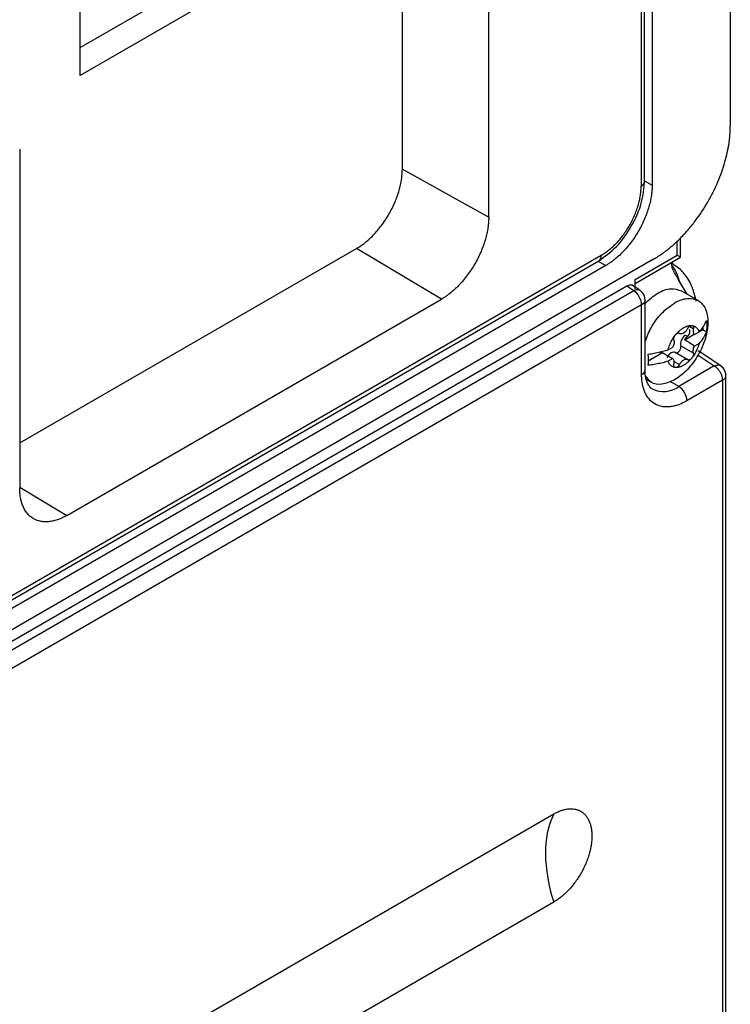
# Model space of a CAD drawing. Header units: millimetres. Extents: x 185.5 to 214.8, y 173.6 to 227.8.
# Tile 14 of 16: x 208.7 to 214.8, y 198.9 to 207.2. Entities that reach past the tile are written whole.
import ezdxf

# ---------------------------------------------------------------- set-up
doc = ezdxf.new("R2010")
doc.units = ezdxf.units.MM

msp = doc.modelspace()

# ---------------------------------------------------------------- linework, layer by layer
at = {"color": 7, "linetype": 'Continuous', "lineweight": 25}
for p, q in [((214.7865, 216.835), (214.7865, 206.3412)), ((214.058, 205.8731), (214.058, 216.5101)), ((214.1224, 216.5678), (214.1224, 205.8418)), ((214.0287, 216.4691), (214.0287, 205.8324)), ((211.9999, 205.9774), (211.9999, 209.0685)), ((212.7337, 205.5684), (212.7337, 208.4481)), ((209.2628, 206.7735), (209.2628, 208.2536)), ((209.2628, 207.0098), (210.2902, 207.6027)), ((210.495, 207.4846), (209.2628, 206.7735)), ((208.7487, 206.1482), (208.7487, 203.2685)), ((211.9999, 205.9774), (212.7337, 205.5684)), ((214.363, 205.23), (214.363, 205.3942)), ((208.7487, 203.6519), (211.6109, 205.3038)), ((212.3322, 204.873), (211.6109, 205.3038)), ((214.135, 205.2127), (206.3568, 200.7236)), ((213.6893, 205.2445), (207.7931, 201.8415)), ((213.9773, 205.0411), (214.3338, 205.2468)), ((213.9773, 205.0073), (214.363, 205.2299)), ((213.7279, 205.1586), (207.7545, 201.711)), ((207.7723, 201.7957), (213.6686, 205.1987)), ((214.287, 205.186), (214.287, 205.1853)), ((214.3056, 205.168), (214.3356, 205.1477)), ((205.8363, 200.3271), (213.9066, 204.9848)), ((213.9066, 204.9848), (213.9659, 204.9458)), ((214.0188, 204.9488), (213.9483, 204.9953)), ((213.9773, 204.9594), (213.9773, 205.0411)), ((201.7957, 197.9218), (213.9659, 204.9458)), ((214.5135, 204.8609), (214.37, 204.9437)), ((214.0329, 204.8256), (201.8627, 197.8016)), ((209.1502, 203.0365), (212.3322, 204.873)), ((214.0329, 204.2321), (214.0329, 204.8256)), ((214.0622, 204.2729), (214.0622, 204.8664)), ((214.5522, 204.6433), (214.5522, 204.616)), ((214.3991, 204.5277), (214.4797, 204.5742)), ((214.4225, 204.5563), (214.4013, 204.5685)), ((214.4819, 204.5729), (214.5209, 204.5954)), ((214.5235, 204.5994), (214.5522, 204.616)), ((214.5522, 204.616), (214.5837, 204.5968)), ((214.2582, 204.4438), (214.2971, 204.4663)), ((214.3659, 204.4772), (214.4719, 204.416)), ((214.5209, 204.4974), (214.4819, 204.4749)), ((214.0887, 204.3485), (214.2102, 204.4186)), ((214.425, 204.3575), (214.3189, 204.4188)), ((214.5129, 204.3983), (214.6501, 204.3056)), ((214.7054, 204.3071), (214.5142, 204.4338)), ((214.2971, 204.3683), (214.2582, 204.3458)), ((214.6501, 204.3056), (214.3483, 204.1315)), ((214.7488, 181.8849), (214.7488, 204.2249)), ((214.0729, 204.1915), (214.1136, 204.168)), ((214.7195, 204.1839), (214.4178, 204.0097)), ((214.7195, 204.1839), (214.7195, 181.8441)), ((202.6091, 194.3383), (213.2864, 200.5007)), ((213.2864, 199.7522), (202.6091, 193.5898))]:
    msp.add_line(p, q, dxfattribs=at)
at = {"color": 8, "linetype": 'Continuous', "lineweight": 25}
for p, q in [((214.058, 205.879), (214.1224, 205.8418)), ((214.3338, 205.2468), (214.3338, 205.367)), ((213.6635, 205.1958), (213.7279, 205.1586)), ((214.2835, 205.183), (214.3056, 205.168)), ((214.42, 204.9148), (214.3541, 205.0241)), ((214.4719, 204.6204), (214.4427, 204.6372)), ((214.3086, 204.3429), (214.3541, 204.3166)), ((214.3483, 204.1315), (214.2758, 204.1748)), ((208.7487, 203.2764), (209.1502, 203.0365))]:
    msp.add_line(p, q, dxfattribs=at)
for centre, radius, start, end in [((213.6403, 205.2391), 0.0493, 305.00923, 6.29821), ((214.0143, 204.2764), 0.048, 292.79893, 355.86753), ((214.2197, 204.3002), 0.2122, 243.16282, 307.33152)]:
    msp.add_arc(centre, radius, start, end, dxfattribs=at)
at = {"color": 7, "linetype": 'Continuous', "lineweight": 25}
for centre, radius, start, end in [((214.2639, 204.0026), 0.1541, 2.64919, 56.77335), ((213.9461, 200.1866), 0.7306, 154.53766, 181.51506), ((214.5825, 200.1866), 1.3669, 180.80944, 198.52783)]:
    msp.add_arc(centre, radius, start, end, dxfattribs=at)
for points, knots in [([(214.135, 205.2127), (214.1416, 205.2166), (214.1548, 205.2244), (214.1747, 205.2369), (214.1945, 205.2501), (214.2142, 205.2639), (214.2339, 205.2784), (214.2677, 205.3046), (214.3153, 205.3449), (214.376, 205.4039), (214.4352, 205.4692), (214.5118, 205.5651), (214.599, 205.6971), (214.6697, 205.8386), (214.7145, 205.9529), (214.7414, 206.0368), (214.7621, 206.1188), (214.7748, 206.1885), (214.782, 206.247), (214.7858, 206.2949), (214.7863, 206.3257), (214.7865, 206.3412)], [0, 0, 0, 0, 0.019453, 0.038872, 0.058274, 0.077679, 0.097104, 0.116567, 0.178312, 0.240094, 0.304413, 0.368769, 0.500007, 0.631244, 0.695564, 0.75992, 0.821665, 0.883447, 0.922314, 0.961117, 1, 1, 1, 1]), ([(211.6109, 205.3038), (211.6157, 205.3066), (211.6252, 205.3122), (211.6394, 205.3213), (211.6536, 205.331), (211.6677, 205.3412), (211.6894, 205.358), (211.7186, 205.3827), (211.7548, 205.4179), (211.7901, 205.4569), (211.8359, 205.5141), (211.8879, 205.5929), (211.9301, 205.6774), (211.9569, 205.7456), (211.9729, 205.7957), (211.9853, 205.8447), (211.9929, 205.8863), (211.9972, 205.9212), (211.9994, 205.9498), (211.9997, 205.9682), (211.9999, 205.9774)], [0, 0, 0, 0, 0.023334, 0.046627, 0.069909, 0.093211, 0.116565, 0.178298, 0.240092, 0.304399, 0.368768, 0.500006, 0.631244, 0.695551, 0.759919, 0.821652, 0.883446, 0.922308, 0.961111, 1, 1, 1, 1]), ([(213.6688, 205.1988), (213.7201, 205.2353), (213.8227, 205.3082), (213.9518, 205.4879), (214.0417, 205.6899), (214.0526, 205.8149), (214.058, 205.8774)], [0, 0, 0, 0, 0.24996, 0.499946, 0.74996, 1, 1, 1, 1]), ([(213.6893, 205.2445), (213.6937, 205.2471), (213.7026, 205.2524), (213.7159, 205.261), (213.7292, 205.2701), (213.7424, 205.2799), (213.7621, 205.2953), (213.788, 205.3178), (213.8194, 205.3488), (213.8495, 205.3827), (213.8877, 205.4311), (213.9309, 205.4969), (213.9663, 205.5673), (213.9891, 205.6245), (214.0034, 205.6675), (214.0146, 205.7103), (214.0218, 205.7477), (214.026, 205.7797), (214.0283, 205.8065), (214.0286, 205.8238), (214.0287, 205.8324)], [0, 0, 0, 0, 0.024977, 0.049935, 0.07491, 0.099943, 0.125071, 0.18765, 0.250101, 0.312479, 0.37513, 0.500007, 0.624885, 0.687464, 0.749914, 0.812292, 0.874943, 0.916732, 0.958358, 1, 1, 1, 1]), ([(214.1224, 205.8418), (214.1224, 205.8362), (214.1223, 205.825), (214.1214, 205.8079), (214.1201, 205.7905), (214.1183, 205.7728), (214.1146, 205.7452), (214.1077, 205.707), (214.0951, 205.6573), (214.0789, 205.6065), (214.0518, 205.5373), (214.009, 205.4518), (213.9563, 205.3719), (213.91, 205.314), (213.8741, 205.2745), (213.8374, 205.2388), (213.8046, 205.211), (213.7761, 205.1895), (213.7521, 205.173), (213.736, 205.1634), (213.7279, 205.1586)], [0, 0, 0, 0, 0.023404, 0.04676, 0.070099, 0.093451, 0.116849, 0.178636, 0.240445, 0.304706, 0.369, 0.500006, 0.631011, 0.695244, 0.759566, 0.821315, 0.883162, 0.922101, 0.960999, 1, 1, 1, 1]), ([(212.7337, 205.5684), (212.7336, 205.5627), (212.7335, 205.5514), (212.7327, 205.5339), (212.7314, 205.5163), (212.7295, 205.4984), (212.7258, 205.4703), (212.7187, 205.4314), (212.7059, 205.3809), (212.6893, 205.3291), (212.6617, 205.2587), (212.6181, 205.1715), (212.5644, 205.0902), (212.5172, 205.031), (212.4807, 204.9908), (212.4433, 204.9545), (212.4101, 204.9262), (212.3811, 204.9044), (212.3567, 204.8876), (212.3404, 204.8779), (212.3322, 204.873)], [0, 0, 0, 0, 0.023335, 0.046627, 0.069909, 0.093211, 0.116565, 0.178299, 0.240092, 0.3044, 0.368768, 0.500006, 0.631244, 0.695552, 0.759919, 0.821653, 0.883446, 0.922309, 0.961111, 1, 1, 1, 1]), ([(214.3338, 205.2468), (214.3413, 205.2425), (214.3565, 205.2337), (214.3644, 205.2291), (214.363, 205.2299), (214.3629, 205.23)], [0, 0, 0, 0, 0.491085, 0.985139, 1, 1, 1, 1]), ([(214.3541, 205.0241), (214.3509, 205.0299), (214.3432, 205.0437), (214.331, 205.0647), (214.3191, 205.0852), (214.3085, 205.1044), (214.3, 205.1224), (214.2935, 205.1402), (214.2896, 205.1562), (214.2874, 205.1705), (214.2871, 205.1805), (214.287, 205.1853)], [0, 0, 0, 0, 0.117208, 0.280827, 0.436366, 0.542009, 0.671275, 0.781565, 0.858905, 0.931504, 1, 1, 1, 1]), ([(214.497, 204.8561), (214.4873, 204.8951), (214.4665, 204.9793), (214.411, 205.0788), (214.3592, 205.1266), (214.3361, 205.1478)], [0, 0, 0, 0, 0.323849, 0.698594, 1, 1, 1, 1]), ([(213.9066, 204.9848), (213.9145, 204.9884), (213.9306, 204.9957), (213.9487, 204.9956), (213.9558, 204.9894), (213.9576, 204.9878)], [0, 0, 0, 0, 0.409602, 0.8459597, 1, 1, 1, 1]), ([(214.0622, 204.8365), (214.0978, 204.8688), (214.1692, 204.9334), (214.2829, 204.9728), (214.3412, 204.9533), (214.3703, 204.9435)], [0, 0, 0, 0, 0.33324, 0.666732, 1, 1, 1, 1]), ([(214.0329, 204.8256), (214.0329, 204.8462), (214.0258, 204.8709), (214.0011, 204.9151), (213.9837, 204.9344), (213.9659, 204.9458)], [0, 0, 0, 0, 0.5, 0.5, 1, 1, 1, 1]), ([(214.0622, 204.8659), (214.0614, 204.8755), (214.0595, 204.8972), (214.0443, 204.9281), (214.0257, 204.9424), (214.0168, 204.9493)], [0, 0, 0, 0, 0.292306, 0.661045, 1, 1, 1, 1]), ([(214.3134, 204.8412), (214.3504, 204.8626), (214.3874, 204.8754), (214.4558, 204.8822), (214.4872, 204.8761), (214.5396, 204.8458), (214.5605, 204.8217), (214.5889, 204.759), (214.5962, 204.7205), (214.5962, 204.6778)], [0, 0, 0, 0, 0.25, 0.25, 0.5, 0.5, 0.75, 0.75, 1, 1, 1, 1]), ([(214.0622, 204.512), (214.0775, 204.5519), (214.111, 204.6397), (214.203, 204.7624), (214.2766, 204.8149), (214.3134, 204.8412)], [0, 0, 0, 0, 0.294706, 0.647353, 1, 1, 1, 1]), ([(214.5962, 204.6778), (214.5962, 204.635), (214.5889, 204.588), (214.5605, 204.4927), (214.5396, 204.4443), (214.4872, 204.3536), (214.4558, 204.3113), (214.3874, 204.2391), (214.3504, 204.2093), (214.3134, 204.1879)], [0, 0, 0, 0, 0.25, 0.25, 0.5, 0.5, 0.75, 0.75, 1, 1, 1, 1]), ([(214.3287, 204.5786), (214.3319, 204.5822), (214.3383, 204.5893), (214.3482, 204.5991), (214.3583, 204.6081), (214.3685, 204.6162), (214.379, 204.6237), (214.386, 204.6279), (214.3895, 204.63)], [0, 0, 0, 0, 0.168848, 0.335331, 0.500546, 0.665629, 0.831733, 1, 1, 1, 1]), ([(214.3895, 204.63), (214.3931, 204.632), (214.4001, 204.6358), (214.4105, 204.6405), (214.4207, 204.6441), (214.4308, 204.6468), (214.4407, 204.6484), (214.4471, 204.6487), (214.4503, 204.6488)], [0, 0, 0, 0, 0.168267, 0.334371, 0.499454, 0.664669, 0.831152, 1, 1, 1, 1]), ([(214.425, 204.6246), (214.4259, 204.6261), (214.4276, 204.6292), (214.4308, 204.6335), (214.4347, 204.6381), (214.4396, 204.6427), (214.4433, 204.6452), (214.4452, 204.6464)], [0, 0, 0, 0, 0.166598, 0.332302, 0.500208, 0.749373, 1, 1, 1, 1]), ([(214.4503, 204.6488), (214.4518, 204.6494), (214.4546, 204.6504), (214.4588, 204.6506), (214.4628, 204.6497), (214.4652, 204.6482), (214.4664, 204.6474)], [0, 0, 0, 0, 0.253885, 0.499716, 0.745702, 1, 1, 1, 1]), ([(214.4664, 204.6474), (214.4689, 204.6468), (214.4739, 204.6456), (214.481, 204.6429), (214.4877, 204.6395), (214.494, 204.6353), (214.5011, 204.6292), (214.5085, 204.6207), (214.5157, 204.6092), (214.5191, 204.6), (214.5209, 204.5954)], [0, 0, 0, 0, 0.099828, 0.199319, 0.298904, 0.399016, 0.500082, 0.666075, 0.832083, 1, 1, 1, 1]), ([(214.4664, 204.6474), (214.4674, 204.6465), (214.4693, 204.6448), (214.4713, 204.6411), (214.4728, 204.636), (214.4735, 204.6291), (214.4724, 204.6233), (214.4719, 204.6204)], [0, 0, 0, 0, 0.16689, 0.332096, 0.500312, 0.749414, 1, 1, 1, 1]), ([(214.5209, 204.5954), (214.5248, 204.5997), (214.5327, 204.6083), (214.5435, 204.6215), (214.5534, 204.635), (214.5625, 204.6488), (214.5706, 204.6628), (214.5778, 204.6771), (214.5817, 204.6867), (214.5837, 204.6916)], [0, 0, 0, 0, 0.140227, 0.28133, 0.423309, 0.566165, 0.709898, 0.854509, 1, 1, 1, 1]), ([(214.5837, 204.6916), (214.5842, 204.685), (214.5853, 204.6718), (214.5859, 204.6524), (214.5859, 204.6334), (214.5853, 204.6148), (214.5842, 204.6028), (214.5837, 204.5968)], [0, 0, 0, 0, 0.200105, 0.400053, 0.599947, 0.799895, 1, 1, 1, 1]), ([(214.2582, 204.4438), (214.2592, 204.4478), (214.2612, 204.4557), (214.2649, 204.4676), (214.2692, 204.4795), (214.274, 204.4913), (214.2805, 204.5057), (214.2891, 204.5224), (214.3002, 204.5411), (214.3085, 204.5528), (214.3126, 204.5586)], [0, 0, 0, 0, 0.101107, 0.201259, 0.300867, 0.40034, 0.500082, 0.667898, 0.833871, 1, 1, 1, 1]), ([(214.3071, 204.5252), (214.3068, 204.5265), (214.3062, 204.5289), (214.3059, 204.5331), (214.3061, 204.5383), (214.3071, 204.5447), (214.3088, 204.5496), (214.3097, 204.5521)], [0, 0, 0, 0, 0.166598, 0.332302, 0.500208, 0.749373, 1, 1, 1, 1]), ([(214.3126, 204.5586), (214.3136, 204.5607), (214.3155, 204.5647), (214.3193, 204.5701), (214.3237, 204.5749), (214.327, 204.5773), (214.3287, 204.5786)], [0, 0, 0, 0, 0.254298, 0.500284, 0.746115, 1, 1, 1, 1]), ([(214.3287, 204.5786), (214.3302, 204.5797), (214.3333, 204.582), (214.338, 204.5843), (214.3432, 204.5859), (214.349, 204.5862), (214.3524, 204.5845), (214.3541, 204.5837)], [0, 0, 0, 0, 0.16689, 0.332096, 0.500312, 0.749414, 1, 1, 1, 1]), ([(214.3541, 204.5837), (214.3553, 204.583), (214.3576, 204.5816), (214.3615, 204.5804), (214.3657, 204.5798), (214.3717, 204.5798), (214.3796, 204.5815), (214.3895, 204.5861), (214.3994, 204.5929), (214.4089, 204.6019), (214.4177, 204.6125), (214.4225, 204.6205), (214.425, 204.6246)], [0, 0, 0, 0, 0.062799, 0.125001, 0.187262, 0.250239, 0.374965, 0.500158, 0.624883, 0.750076, 0.874919, 1, 1, 1, 1]), ([(214.4013, 204.5685), (214.3884, 204.5576), (214.3769, 204.5411), (214.3637, 204.507), (214.362, 204.4896), (214.3659, 204.4772)], [0, 0, 0, 0, 0.5, 0.5, 1, 1, 1, 1]), ([(214.4225, 204.5563), (214.4309, 204.5634), (214.4383, 204.5747), (214.4451, 204.597), (214.4446, 204.6078), (214.4402, 204.6139)], [0, 0, 0, 0, 0.5, 0.5, 1, 1, 1, 1]), ([(214.4719, 204.6204), (214.4714, 204.6178), (214.4704, 204.6126), (214.4698, 204.6052), (214.4699, 204.5982), (214.4712, 204.5895), (214.4744, 204.58), (214.4794, 204.5753), (214.4819, 204.5729)], [0, 0, 0, 0, 0.125564, 0.249477, 0.373768, 0.500448, 0.749481, 1, 1, 1, 1]), ([(214.5837, 204.5968), (214.5817, 204.5918), (214.5778, 204.5817), (214.5706, 204.5669), (214.5625, 204.5523), (214.5534, 204.5381), (214.5435, 204.5242), (214.5327, 204.5106), (214.5248, 204.5018), (214.5209, 204.4974)], [0, 0, 0, 0, 0.145491, 0.290102, 0.433835, 0.576691, 0.71867, 0.859773, 1, 1, 1, 1]), ([(214.3071, 204.5252), (214.3095, 204.5175), (214.3098, 204.508), (214.3063, 204.4875), (214.3025, 204.4765), (214.2971, 204.4663)], [0, 0, 0, 0, 0.5, 0.5, 1, 1, 1, 1]), ([(214.3392, 204.4203), (214.3406, 204.4212), (214.3435, 204.423), (214.3477, 204.4267), (214.3524, 204.4316), (214.3573, 204.4381), (214.3617, 204.4461), (214.365, 204.4546), (214.3668, 204.4628), (214.3673, 204.4707), (214.3664, 204.475), (214.3659, 204.4772)], [0, 0, 0, 0, 0.083068, 0.1657962, 0.2501907, 0.3737085, 0.500115, 0.6236289, 0.7500348, 0.8742835, 1, 1, 1, 1]), ([(214.5209, 204.4974), (214.5199, 204.4934), (214.5178, 204.4855), (214.5141, 204.4736), (214.5099, 204.4617), (214.5051, 204.4499), (214.4986, 204.4355), (214.49, 204.4188), (214.4789, 204.4001), (214.4706, 204.3884), (214.4664, 204.3826)], [0, 0, 0, 0, 0.101107, 0.201259, 0.300867, 0.40034, 0.500082, 0.667898, 0.833871, 1, 1, 1, 1]), ([(214.4719, 204.416), (214.4696, 204.4237), (214.4692, 204.4332), (214.4727, 204.4538), (214.4765, 204.4647), (214.4819, 204.4749)], [0, 0, 0, 0, 0.5, 0.5, 1, 1, 1, 1]), ([(214.0887, 204.4059), (214.0973, 204.4072), (214.1144, 204.4096), (214.1396, 204.4141), (214.1644, 204.419), (214.1887, 204.4245), (214.2124, 204.4304), (214.2356, 204.4368), (214.2507, 204.4415), (214.2582, 204.4438)], [0, 0, 0, 0, 0.145491, 0.290102, 0.433835, 0.576691, 0.71867, 0.859773, 1, 1, 1, 1]), ([(214.0887, 204.3111), (214.0893, 204.3171), (214.0903, 204.3292), (214.091, 204.3478), (214.091, 204.3667), (214.0903, 204.3861), (214.0893, 204.3993), (214.0887, 204.4059)], [0, 0, 0, 0, 0.200105, 0.400053, 0.599947, 0.799895, 1, 1, 1, 1]), ([(214.3189, 204.4188), (214.3098, 204.4247), (214.2967, 204.4236), (214.2702, 204.4084), (214.2571, 204.3942), (214.248, 204.3779)], [0, 0, 0, 0, 0.5, 0.5, 1, 1, 1, 1]), ([(214.3189, 204.4188), (214.3198, 204.4183), (214.3216, 204.4173), (214.3247, 204.4166), (214.3286, 204.4165), (214.3335, 204.4174), (214.3373, 204.4194), (214.3392, 204.4203)], [0, 0, 0, 0, 0.166598, 0.332302, 0.500208, 0.749373, 1, 1, 1, 1]), ([(214.4664, 204.3826), (214.4652, 204.3807), (214.4628, 204.3769), (214.4588, 204.3716), (214.4546, 204.3667), (214.4518, 204.364), (214.4503, 204.3626)], [0, 0, 0, 0, 0.2542984, 0.5002838, 0.7461153, 1, 1, 1, 1]), ([(214.4719, 204.416), (214.4723, 204.4145), (214.4731, 204.4114), (214.4732, 204.4061), (214.4725, 204.3995), (214.4706, 204.3915), (214.4678, 204.3856), (214.4664, 204.3826)], [0, 0, 0, 0, 0.1668899, 0.3320963, 0.5003119, 0.7494138, 1, 1, 1, 1]), ([(214.2582, 204.3458), (214.2507, 204.3436), (214.2356, 204.3391), (214.2124, 204.3331), (214.1887, 204.3276), (214.1644, 204.3226), (214.1396, 204.3182), (214.1144, 204.3143), (214.0973, 204.3122), (214.0887, 204.3111)], [0, 0, 0, 0, 0.140227, 0.28133, 0.423309, 0.566165, 0.709898, 0.854509, 1, 1, 1, 1]), ([(214.3126, 204.2939), (214.3101, 204.2944), (214.3051, 204.2956), (214.298, 204.2983), (214.2913, 204.3017), (214.2851, 204.3059), (214.278, 204.312), (214.2706, 204.3205), (214.2634, 204.332), (214.2599, 204.3412), (214.2582, 204.3458)], [0, 0, 0, 0, 0.099828, 0.199319, 0.298904, 0.399016, 0.500082, 0.666075, 0.832083, 1, 1, 1, 1]), ([(214.3071, 204.3209), (214.3076, 204.3235), (214.3087, 204.3286), (214.3093, 204.336), (214.3091, 204.3431), (214.3079, 204.3517), (214.3046, 204.3613), (214.2996, 204.3659), (214.2971, 204.3683)], [0, 0, 0, 0, 0.125564, 0.249477, 0.373768, 0.500448, 0.749481, 1, 1, 1, 1]), ([(214.3126, 204.2939), (214.3117, 204.2947), (214.3098, 204.2964), (214.3078, 204.3001), (214.3062, 204.3052), (214.3056, 204.3121), (214.3066, 204.3179), (214.3071, 204.3209)], [0, 0, 0, 0, 0.16689, 0.332096, 0.500312, 0.749414, 1, 1, 1, 1]), ([(214.3287, 204.2924), (214.327, 204.292), (214.3237, 204.2912), (214.3193, 204.2911), (214.3155, 204.2919), (214.3136, 204.2932), (214.3126, 204.2939)], [0, 0, 0, 0, 0.253885, 0.499716, 0.745702, 1, 1, 1, 1]), ([(214.3895, 204.3112), (214.386, 204.3093), (214.379, 204.3054), (214.3685, 204.3008), (214.3583, 204.2971), (214.3482, 204.2945), (214.3383, 204.2928), (214.3319, 204.2925), (214.3287, 204.2924)], [0, 0, 0, 0, 0.168267, 0.334371, 0.499454, 0.664669, 0.831152, 1, 1, 1, 1]), ([(214.3541, 204.3166), (214.3532, 204.3151), (214.3514, 204.312), (214.3483, 204.3077), (214.3443, 204.3031), (214.3395, 204.2985), (214.3357, 204.296), (214.3338, 204.2948)], [0, 0, 0, 0, 0.166598, 0.332302, 0.500208, 0.749373, 1, 1, 1, 1]), ([(214.425, 204.3575), (214.4238, 204.3582), (214.4214, 204.3596), (214.4175, 204.3608), (214.4133, 204.3614), (214.4074, 204.3614), (214.3995, 204.3597), (214.3895, 204.3552), (214.3796, 204.3483), (214.3701, 204.3393), (214.3613, 204.3287), (214.3565, 204.3207), (214.3541, 204.3166)], [0, 0, 0, 0, 0.062799, 0.125001, 0.187262, 0.250239, 0.374965, 0.500158, 0.624883, 0.750076, 0.874919, 1, 1, 1, 1]), ([(214.4503, 204.3626), (214.4471, 204.359), (214.4407, 204.3519), (214.4308, 204.3421), (214.4207, 204.3331), (214.4105, 204.325), (214.4001, 204.3176), (214.3931, 204.3133), (214.3895, 204.3112)], [0, 0, 0, 0, 0.168848, 0.335331, 0.500546, 0.665629, 0.831733, 1, 1, 1, 1]), ([(214.4452, 204.3591), (214.444, 204.3585), (214.4415, 204.3571), (214.4377, 204.3559), (214.4336, 204.3552), (214.4291, 204.3554), (214.4263, 204.3568), (214.425, 204.3575)], [0, 0, 0, 0, 0.166598, 0.332302, 0.500208, 0.749373, 1, 1, 1, 1]), ([(214.6501, 204.3056), (214.6523, 204.3042), (214.6565, 204.3016), (214.6624, 204.297), (214.6676, 204.2927), (214.6719, 204.2886), (214.6771, 204.2833), (214.6825, 204.2772), (214.6886, 204.2693), (214.6941, 204.2616), (214.6976, 204.2557), (214.6993, 204.2528)], [0, 0, 0, 0, 0.121875, 0.230862, 0.326957, 0.410157, 0.480462, 0.630165, 0.737555, 0.869854, 1, 1, 1, 1]), ([(214.7362, 204.2734), (214.7289, 204.2841), (214.7198, 204.2975), (214.7065, 204.3061), (214.7038, 204.3078)], [0, 0, 0, 0, 0.803391, 1, 1, 1, 1]), ([(214.4178, 204.0097), (214.4131, 204.0071), (214.4037, 204.0018), (214.3897, 203.9946), (214.3756, 203.988), (214.3617, 203.982), (214.3401, 203.9737), (214.3113, 203.9649), (214.2754, 203.9583), (214.2404, 203.9565), (214.1952, 203.9609), (214.1437, 203.9795), (214.1019, 204.0148), (214.0754, 204.0518), (214.0595, 204.083), (214.0473, 204.1174), (214.0398, 204.1499), (214.0355, 204.1795), (214.0333, 204.2052), (214.033, 204.2232), (214.0329, 204.2321)], [0, 0, 0, 0, 0.023334, 0.046627, 0.069908, 0.093211, 0.116565, 0.178298, 0.240092, 0.304399, 0.368768, 0.500006, 0.631244, 0.695551, 0.759919, 0.821652, 0.883446, 0.922308, 0.961111, 1, 1, 1, 1]), ([(214.1241, 204.1116), (214.1228, 204.1121), (214.1103, 204.117), (214.0948, 204.1359), (214.0743, 204.1773), (214.0632, 204.2235), (214.0633, 204.26), (214.0633, 204.2739)], [0, 0, 0, 0, 0.036381, 0.353123, 0.600818, 0.847729, 1, 1, 1, 1]), ([(214.3134, 204.1879), (214.2766, 204.1717), (214.203, 204.1394), (214.113, 204.1549), (214.0806, 204.2018), (214.0665, 204.2221)], [0, 0, 0, 0, 0.361748, 0.723495, 1, 1, 1, 1]), ([(214.7481, 204.2247), (214.7482, 204.2292), (214.7487, 204.2461), (214.7415, 204.2618), (214.7362, 204.2734)], [0, 0, 0, 0, 0.262923, 1, 1, 1, 1]), ([(209.1502, 203.0365), (209.1453, 203.0338), (209.1355, 203.0282), (209.1208, 203.0207), (209.1062, 203.0138), (209.0917, 203.0076), (209.0692, 202.9989), (209.0391, 202.9898), (209.0017, 202.9829), (208.9652, 202.981), (208.918, 202.9856), (208.8643, 203.005), (208.8207, 203.0418), (208.7931, 203.0805), (208.7765, 203.113), (208.7637, 203.1488), (208.7559, 203.1827), (208.7515, 203.2136), (208.7491, 203.2405), (208.7489, 203.2592), (208.7487, 203.2685)], [0, 0, 0, 0, 0.023335, 0.046627, 0.069909, 0.093211, 0.116565, 0.178299, 0.240092, 0.3044, 0.368768, 0.500006, 0.631244, 0.695552, 0.759919, 0.821653, 0.883446, 0.922309, 0.961111, 1, 1, 1, 1]), ([(213.2864, 200.5007), (213.2916, 200.5035), (213.3018, 200.5093), (213.3171, 200.5168), (213.3322, 200.5235), (213.3472, 200.5293), (213.362, 200.5342), (213.3768, 200.5381), (213.3913, 200.5412), (213.4112, 200.5442), (213.4357, 200.5455), (213.4642, 200.5427), (213.4911, 200.5356), (213.516, 200.524), (213.5384, 200.5082), (213.558, 200.4885), (213.5747, 200.4652), (213.5879, 200.4392), (213.5981, 200.4108), (213.6052, 200.3807), (213.6097, 200.3483), (213.6102, 200.3251), (213.6105, 200.3134)], [0, 0, 0, 0, 0.030233, 0.060268, 0.090169, 0.120005, 0.149844, 0.179752, 0.209798, 0.240047, 0.304323, 0.368671, 0.434315, 0.500032, 0.565676, 0.631394, 0.695669, 0.760018, 0.82027, 0.879991, 0.939721, 1, 1, 1, 1]), ([(213.6105, 200.3134), (213.6104, 200.3075), (213.6103, 200.2956), (213.6092, 200.2773), (213.6074, 200.2588), (213.6049, 200.2401), (213.6017, 200.2211), (213.5978, 200.2018), (213.5932, 200.1823), (213.5858, 200.1552), (213.5747, 200.1203), (213.558, 200.0778), (213.5384, 200.0355), (213.516, 199.9938), (213.4911, 199.9536), (213.4643, 199.9154), (213.4358, 199.8797), (213.4065, 199.8475), (213.3769, 199.8187), (213.3473, 199.7934), (213.317, 199.7708), (213.2967, 199.7584), (213.2864, 199.7522)], [0, 0, 0, 0, 0.030233, 0.060268, 0.090169, 0.120005, 0.149844, 0.179752, 0.209798, 0.240047, 0.304323, 0.368671, 0.434315, 0.500032, 0.565676, 0.631394, 0.695669, 0.760018, 0.82027, 0.879991, 0.939721, 1, 1, 1, 1])]:
    msp.add_open_spline(points, degree=3, knots=knots, dxfattribs=at)
at = {"color": 8, "linetype": 'Continuous', "lineweight": 25}
msp.add_open_spline([(214.0287, 205.8324), (214.0472, 205.8431), (214.058, 205.8581), (214.058, 205.8732)], degree=3, dxfattribs=at)
for points, knots in [([(214.2905, 205.1608), (214.2928, 205.1577), (214.3016, 205.1454), (214.3291, 205.0961), (214.3429, 205.0562), (214.3541, 205.0241)], [0, 0, 0, 0, 0.063252, 0.247419, 1, 1, 1, 1]), ([(213.9659, 204.9458), (213.975, 204.9496), (213.9934, 204.9572), (214.0114, 204.9562), (214.0165, 204.9499), (214.0169, 204.9494)], [0, 0, 0, 0, 0.479129, 0.958257, 1, 1, 1, 1]), ([(214.6501, 204.3056), (214.6596, 204.3092), (214.6786, 204.3164), (214.6976, 204.3148), (214.7032, 204.3081), (214.7037, 204.3075)], [0, 0, 0, 0, 0.478183, 0.956367, 1, 1, 1, 1]), ([(214.7195, 204.1839), (214.7272, 204.1896), (214.7425, 204.201), (214.7508, 204.2165), (214.7485, 204.2242), (214.7483, 204.2247)], [0, 0, 0, 0, 0.482692, 0.965385, 1, 1, 1, 1])]:
    msp.add_open_spline(points, degree=3, knots=knots, dxfattribs=at)
at = {"color": 7, "linetype": 'Continuous', "lineweight": 25}
for points in [[(214.0622, 204.8659), (214.0619, 204.8509), (214.0512, 204.8361), (214.0329, 204.8256)], [(214.4452, 204.6464), (214.4461, 204.6469), (214.4478, 204.6478), (214.4495, 204.6485), (214.4503, 204.6488)], [(214.3097, 204.5521), (214.3101, 204.5532), (214.311, 204.5554), (214.3121, 204.5575), (214.3126, 204.5586)], [(214.3991, 204.5277), (214.4055, 204.5388), (214.4137, 204.5488), (214.4225, 204.5563)], [(214.4674, 204.5812), (214.4723, 204.5785), (214.4771, 204.5757), (214.4819, 204.5729)], [(214.4819, 204.4749), (214.4543, 204.4925), (214.4267, 204.5101), (214.3991, 204.5277)], [(214.1868, 204.4203), (214.1956, 204.4229), (214.2038, 204.4224), (214.2102, 204.4186)], [(214.2102, 204.4186), (214.2392, 204.4019), (214.2682, 204.3851), (214.2971, 204.3683)], [(214.3338, 204.2948), (214.3329, 204.2943), (214.3312, 204.2934), (214.3295, 204.2927), (214.3287, 204.2924)], [(214.4503, 204.3626), (214.4495, 204.362), (214.4478, 204.3607), (214.4461, 204.3596), (214.4452, 204.3591)], [(214.6993, 204.2528), (214.7121, 204.2303), (214.7195, 204.205), (214.7195, 204.1839)]]:
    msp.add_open_spline(points, degree=3, dxfattribs=at)

doc.saveas('drawing.dxf')
